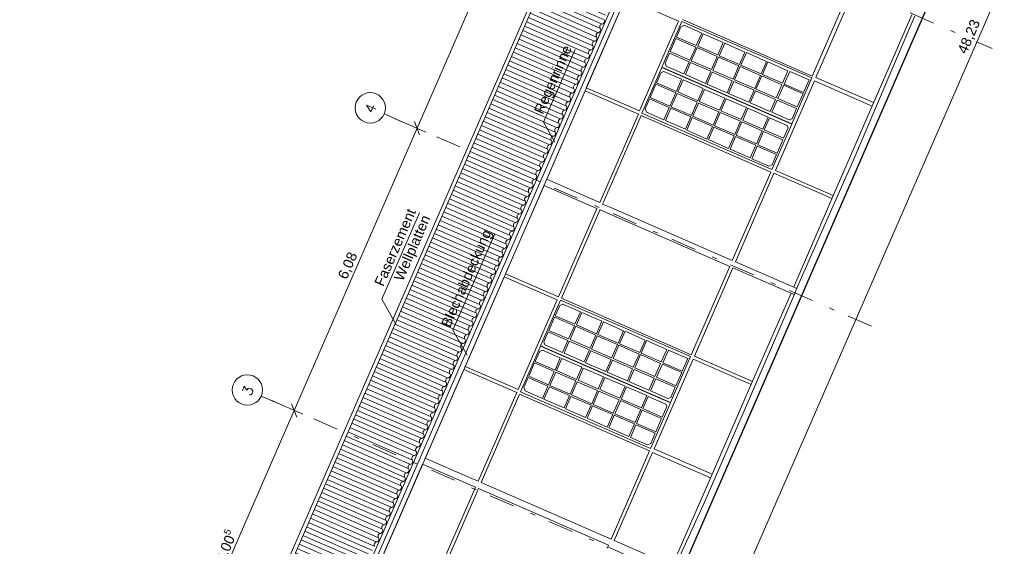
# Model space of a CAD drawing. Header units: metres. Extents: x -43 to 549, y 12 to 64.
# Tile 8 of 13: x 150 to 169, y 26 to 36. Entities that reach past the tile are written whole.
import ezdxf

# ---------------------------------------------------------------- set-up
doc = ezdxf.new("R2010")
doc.units = ezdxf.units.M
doc.header["$MEASUREMENT"] = 0
for name, pattern in [('Achslinie 01', [1.166667, 0.5, -0.3, 0, -0.366667]), ('DGN Style 2', [1.233271, 0.739963, -0.493308]), ('Wipeout_Contour', [1, 0, -1])]:
    doc.linetypes.add(name, pattern=pattern)
for name, color, linetype in [('00_Achsraster', 7, 'Continuous'), ('GBE_Beschriftung', 7, 'Continuous'), ('GBE_Dach', 7, 'Continuous'), ('GBE_Fen_Tuer', 7, 'Continuous'), ('GBE_Wand_Decke_tragend_Ansicht', 7, 'Continuous'), ('GBE_Wand_Decke_tragend_Schnitt', 7, 'Continuous'), ('NEU_GBE_Bemassung_fsa', 7, 'Continuous'), ('NEU_GBE_Holzbalken', 7, 'Continuous'), ('NEU_GBE_Regenrinne', 7, 'Continuous')]:
    doc.layers.add(name, color=color, linetype=linetype)
doc.styles.add('ERSTELLTER_STIL_1', font='txt')
doc.dimstyles.new('ERSTELLTER_STIL__1', dxfattribs={"dimtxt": 0.2, "dimasz": 0.190285, "dimexe": 0.18, "dimexo": 0.5, "dimgap": 0.09, "dimtad": 1, "dimzin": 0, "dimdsep": 46, "dimtxsty": 'ERSTELLTER_STIL_1', "dimblk": 'ARROWHEAD_6', "dimblk1": 'ARROWHEAD_6', "dimblk2": 'ARROWHEAD_6', "dimcen": 0.09, "dimclrd": 7, "dimclre": 7, "dimclrt": 7, "dimazin": 0, "dimtfac": 1, "dimtdec": 4, "dimtmove": 2, "dimatfit": 3, "dimfxl": 1, "dimtolj": 1, "dimtzin": 0, "dimarcsym": 0})
doc.dimstyles.new('ERSTELLTER_STIL__2', dxfattribs={"dimtxt": 0.2, "dimasz": 0.190285, "dimexe": 0.18, "dimexo": 0.5, "dimgap": 0.09, "dimtad": 1, "dimzin": 0, "dimdsep": 46, "dimtxsty": 'ERSTELLTER_STIL_1', "dimblk": 'ARROWHEAD_6', "dimblk1": 'ARROWHEAD_6', "dimblk2": 'ARROWHEAD_6', "dimcen": 0.09, "dimclrd": 8, "dimclre": 8, "dimclrt": 8, "dimazin": 0, "dimtfac": 1, "dimtdec": 4, "dimtmove": 0, "dimatfit": 3, "dimfxl": 1, "dimtolj": 1, "dimtzin": 0, "dimarcsym": 0})

# ---------------------------------------------------------------- blocks, each defined once
blk = doc.blocks.new('*D11', base_point=(191.698, 0))
at = {"layer": 'NEU_GBE_Bemassung_fsa', "color": 7, "linetype": 'Continuous', "lineweight": 13}
for p, q in [((178.266, 57.658), (177.635, 57.933)), ((178.145, 57.601), (178.042, 57.865)), ((178.094, 57.733), (178.154, 57.871)), ((158.835, 13.515), (178.094, 57.733)), ((159.007, 13.44), (158.377, 13.715)), ((158.783, 13.647), (158.887, 13.383)), ((158.775, 13.377), (158.835, 13.515))]:
    blk.add_line(p, q, dxfattribs=at)
at = {"color": 254, "linetype": 'Wipeout_Contour', "lineweight": 0, "ltscale": 688.273553}
blk.add_wipeout([(168.304, 35.273), (168.612, 35.981), (168.35, 36.095), (168.042, 35.387)], dxfattribs=at).dxf.layer = 'NEU_GBE_Bemassung_fsa'
at = {"layer": 'NEU_GBE_Bemassung_fsa', "color": 7, "lineweight": 13, "insert": (168.281, 35.329), "char_height": 0.2, "attachment_point": 7, "rotation": 66.4651, "style": 'ERSTELLTER_STIL_1'}
blk.add_mtext('\\A1;{\\pql;\\fArial|b0|i0|c0|p34;48,23}', dxfattribs=at)
blk = doc.blocks.new('ARROWHEAD_6')
at = {"color": 0, "linetype": 'Continuous', "lineweight": 0}
for p, q in [((0, 0), (-1, 0)), ((-0.5, -0.5), (0.5, 0.5))]:
    blk.add_line(p, q, dxfattribs=at)
blk = doc.blocks.new('*D12', base_point=(191.698, 0))
at = {"layer": '00_Achsraster', "color": 8, "linetype": 'Continuous', "lineweight": 18}
for p, q in [((152.569, 22.813), (154.967, 28.319)), ((152.741, 22.738), (152.111, 23.012)), ((150.193, 17.356), (152.569, 22.813)), ((152.517, 22.944), (152.621, 22.681)), ((150.365, 17.281), (149.734, 17.556)), ((150.133, 17.218), (150.193, 17.356)), ((150.141, 17.488), (150.244, 17.224))]:
    blk.add_line(p, q, dxfattribs=at)
at = {"color": 254, "linetype": 'Wipeout_Contour', "lineweight": 0, "ltscale": 610.352899}
blk.add_wipeout([(151.254, 19.815), (151.492, 20.361), (151.251, 20.466), (151.013, 19.919)], dxfattribs=at).dxf.layer = '00_Achsraster'
at = {"layer": '00_Achsraster', "color": 8, "lineweight": 18, "insert": (151.238, 19.856), "char_height": 0.2, "attachment_point": 7, "rotation": 66.4651, "style": 'ERSTELLTER_STIL_1'}
blk.add_mtext('\\A1;{\\pql;\\fArial|b0|i0|c0|p34;5,95}', dxfattribs=at)
blk = doc.blocks.new('*D13', base_point=(191.698, 0))
at = {"layer": '00_Achsraster', "color": 8, "linetype": 'Continuous', "lineweight": 18}
for p, q in [((154.967, 28.319), (157.395, 33.892)), ((155.139, 28.244), (154.509, 28.519)), ((154.915, 28.451), (155.019, 28.187)), ((152.569, 22.813), (154.967, 28.319)), ((152.517, 22.944), (152.621, 22.681))]:
    blk.add_line(p, q, dxfattribs=at)
at = {"color": 254, "linetype": 'Wipeout_Contour', "lineweight": 0, "ltscale": 623.04966}
blk.add_wipeout([(153.621, 25.25), (153.899, 25.889), (153.659, 25.993), (153.381, 25.355)], dxfattribs=at).dxf.layer = '00_Achsraster'
at = {"layer": '00_Achsraster', "color": 8, "lineweight": 18, "insert": (153.64, 25.275), "char_height": 0.2, "attachment_point": 7, "rotation": 66.4651, "style": 'ERSTELLTER_STIL_1'}
blk.add_mtext('\\A1;{\\pql;\\fArial|b0|i0|c0|p34;6,00\\fArial|b0|i0|c0|p34;\\A1{\\H.66x;\\S5^  ;}}', dxfattribs=at)
blk = doc.blocks.new('*D14', base_point=(191.698, 0))
at = {"layer": '00_Achsraster', "color": 8, "linetype": 'Continuous', "lineweight": 18}
for p, q in [((157.395, 33.892), (159.782, 39.373)), ((157.567, 33.817), (156.936, 34.092)), ((154.967, 28.319), (157.395, 33.892)), ((157.343, 34.024), (157.446, 33.76)), ((154.915, 28.451), (155.019, 28.187))]:
    blk.add_line(p, q, dxfattribs=at)
at = {"color": 254, "linetype": 'Wipeout_Contour', "lineweight": 0, "ltscale": 636.536488}
blk.add_wipeout([(156.054, 30.836), (156.292, 31.382), (156.051, 31.487), (155.814, 30.941)], dxfattribs=at).dxf.layer = '00_Achsraster'
at = {"layer": '00_Achsraster', "color": 8, "lineweight": 18, "insert": (156.038, 30.877), "char_height": 0.2, "attachment_point": 7, "rotation": 66.4651, "style": 'ERSTELLTER_STIL_1'}
blk.add_mtext('\\A1;{\\pql;\\fArial|b0|i0|c0|p34;6,08}', dxfattribs=at)
blk = doc.blocks.new('*D15', base_point=(191.698, 0))
at = {"layer": '00_Achsraster', "color": 8, "linetype": 'Continuous', "lineweight": 18}
for p, q in [((159.782, 39.373), (162.178, 44.874)), ((159.954, 39.298), (159.324, 39.573)), ((159.73, 39.505), (159.834, 39.242)), ((157.395, 33.892), (159.782, 39.373)), ((157.567, 33.817), (156.936, 34.092)), ((157.343, 34.024), (157.446, 33.76))]:
    blk.add_line(p, q, dxfattribs=at)
at = {"color": 254, "linetype": 'Wipeout_Contour', "lineweight": 0, "ltscale": 650.609734}
blk.add_wipeout([(158.461, 36.363), (158.699, 36.909), (158.459, 37.014), (158.221, 36.468)], dxfattribs=at).dxf.layer = '00_Achsraster'
at = {"layer": '00_Achsraster', "color": 8, "lineweight": 18, "insert": (158.445, 36.404), "char_height": 0.2, "attachment_point": 7, "rotation": 66.4651, "style": 'ERSTELLTER_STIL_1'}
blk.add_mtext('\\A1;{\\pql;\\fArial|b0|i0|c0|p34;5,98}', dxfattribs=at)

msp = doc.modelspace()

# ---------------------------------------------------------------- hatches: boundary and pattern name
at = {"layer": 'GBE_Dach', "linetype": 'Continuous', "lineweight": 18, "true_color": 0xdfdfdf}
h = msp.add_hatch(dxfattribs=at)
h.set_pattern_fill('Dachschraffur_1_0003', color=254, style=0, pattern_type=2)
h.set_pattern_definition([(156.4651, (151.61792, 16.62765), (0.03713562, 0.08526398), [])])
h.paths.add_polyline_path([(152.421, 16.163), (171.777, 60.603), (170.516, 61.152), (151.16, 16.712)])

# ---------------------------------------------------------------- linework, layer by layer
at = {"layer": '00_Achsraster', "color": 253, "linetype": 'Achslinie 01', "lineweight": 18, "true_color": 0x9f9f9f}
for p, q in [((168.759, 35.464), (159.132, 39.656)), ((166.372, 29.982), (156.745, 34.175)), ((163.944, 24.409), (154.317, 28.602))]:
    msp.add_line(p, q, dxfattribs=at)
at = {"layer": '00_Achsraster', "color": 253, "linetype": 'Continuous', "lineweight": 18, "true_color": 0x9f9f9f}
for centre in [(156.47, 34.295), (154.042, 28.722)]:
    msp.add_circle(centre, 0.3, dxfattribs=at)
at = {"layer": 'GBE_Beschriftung', "color": 7, "linetype": 'Continuous', "lineweight": 13}
for points in [[(160.12, 33.617), (159.895, 34.014), (160.52, 35.45)], [(156.977, 30.019), (156.697, 30.513), (157.44, 32.219)], [(158.383, 29.407), (158.103, 29.901), (158.934, 31.808)]]:
    msp.add_lwpolyline(points, dxfattribs=at)
at = {"layer": 'GBE_Dach', "color": 9, "linetype": 'Continuous', "lineweight": 18}
for p, q in [((151.097, 16.753), (170.452, 61.193)), ((151.165, 16.723), (170.521, 61.163))]:
    msp.add_line(p, q, dxfattribs=at)
for points in [[(161.015, 35.866, -0.568675), (161.052, 35.951, 0.534698), (161.089, 36.036)], [(160.941, 35.695, -0.568675), (160.978, 35.78, 0.534698), (161.015, 35.866)], [(160.866, 35.525, -0.568675), (160.903, 35.61, 0.534698), (160.941, 35.695)], [(160.792, 35.354, -0.568675), (160.829, 35.439, 0.534698), (160.866, 35.525)], [(160.718, 35.184, -0.568675), (160.755, 35.269, 0.534698), (160.792, 35.354)], [(160.644, 35.013, -0.568675), (160.681, 35.098, 0.534698), (160.718, 35.184)], [(160.495, 34.672, -0.568675), (160.532, 34.757, 0.534698), (160.569, 34.842)], [(160.569, 34.842, -0.568675), (160.606, 34.928, 0.534698), (160.644, 35.013)], [(160.421, 34.501, -0.568675), (160.458, 34.587, 0.534698), (160.495, 34.672)], [(160.346, 34.331, -0.568675), (160.384, 34.416, 0.534698), (160.421, 34.501)], [(160.272, 34.16, -0.568675), (160.309, 34.246, 0.534698), (160.346, 34.331)], [(160.198, 33.99, -0.568675), (160.235, 34.075, 0.534698), (160.272, 34.16)], [(160.124, 33.819, -0.568675), (160.161, 33.905, 0.534698), (160.198, 33.99)], [(160.049, 33.649, -0.568675), (160.086, 33.734, 0.534698), (160.124, 33.819)], [(159.901, 33.308, -0.568675), (159.938, 33.393, 0.534698), (159.975, 33.478)], [(159.975, 33.478, -0.568675), (160.012, 33.564, 0.534698), (160.049, 33.649)], [(159.827, 33.137, -0.568675), (159.864, 33.222, 0.534698), (159.901, 33.308)], [(159.752, 32.967, -0.568675), (159.789, 33.052, 0.534698), (159.827, 33.137)], [(159.678, 32.796, -0.568675), (159.715, 32.881, 0.534698), (159.752, 32.967)], [(159.604, 32.626, -0.568675), (159.641, 32.711, 0.534698), (159.678, 32.796)], [(159.529, 32.455, -0.568675), (159.567, 32.54, 0.534698), (159.604, 32.626)], [(159.455, 32.285, -0.568675), (159.492, 32.37, 0.534698), (159.529, 32.455)], [(159.307, 31.944, -0.568675), (159.344, 32.029, 0.534698), (159.381, 32.114)], [(159.381, 32.114, -0.568675), (159.418, 32.199, 0.534698), (159.455, 32.285)], [(159.232, 31.773, -0.568675), (159.27, 31.858, 0.534698), (159.307, 31.944)], [(159.158, 31.602, -0.568675), (159.195, 31.688, 0.534698), (159.232, 31.773)], [(159.084, 31.432, -0.568675), (159.121, 31.517, 0.534698), (159.158, 31.602)], [(159.01, 31.261, -0.568675), (159.047, 31.347, 0.534698), (159.084, 31.432)], [(158.935, 31.091, -0.568675), (158.972, 31.176, 0.534698), (159.01, 31.261)], [(158.861, 30.92, -0.568675), (158.898, 31.006, 0.534698), (158.935, 31.091)], [(158.712, 30.579, -0.568675), (158.75, 30.665, 0.534698), (158.787, 30.75)], [(158.787, 30.75, -0.568675), (158.824, 30.835, 0.534698), (158.861, 30.92)], [(158.638, 30.409, -0.568675), (158.675, 30.494, 0.534698), (158.712, 30.579)], [(158.564, 30.238, -0.568675), (158.601, 30.323, 0.534698), (158.638, 30.409)], [(158.49, 30.068, -0.568675), (158.527, 30.153, 0.534698), (158.564, 30.238)], [(158.415, 29.897, -0.568675), (158.453, 29.982, 0.534698), (158.49, 30.068)], [(158.341, 29.727, -0.568675), (158.378, 29.812, 0.534698), (158.415, 29.897)], [(158.267, 29.556, -0.568675), (158.304, 29.641, 0.534698), (158.341, 29.727)], [(158.118, 29.215, -0.568675), (158.155, 29.3, 0.534698), (158.193, 29.386)], [(158.193, 29.386, -0.568675), (158.23, 29.471, 0.534698), (158.267, 29.556)], [(158.044, 29.045, -0.568675), (158.081, 29.13, 0.534698), (158.118, 29.215)], [(157.97, 28.874, -0.568675), (158.007, 28.959, 0.534698), (158.044, 29.045)], [(157.895, 28.703, -0.568675), (157.933, 28.789, 0.534698), (157.97, 28.874)], [(157.821, 28.533, -0.568675), (157.858, 28.618, 0.534698), (157.895, 28.703)], [(157.747, 28.362, -0.568675), (157.784, 28.448, 0.534698), (157.821, 28.533)], [(157.673, 28.192, -0.568675), (157.71, 28.277, 0.534698), (157.747, 28.362)], [(157.524, 27.851, -0.568675), (157.561, 27.936, 0.534698), (157.598, 28.021)], [(157.598, 28.021, -0.568675), (157.636, 28.107, 0.534698), (157.673, 28.192)], [(157.45, 27.68, -0.568675), (157.487, 27.766, 0.534698), (157.524, 27.851)], [(157.376, 27.51, -0.568675), (157.413, 27.595, 0.534698), (157.45, 27.68)], [(157.301, 27.339, -0.568675), (157.338, 27.425, 0.534698), (157.376, 27.51)], [(157.227, 27.169, -0.568675), (157.264, 27.254, 0.534698), (157.301, 27.339)], [(157.153, 26.998, -0.568675), (157.19, 27.083, 0.534698), (157.227, 27.169)], [(157.079, 26.828, -0.568675), (157.116, 26.913, 0.534698), (157.153, 26.998)], [(156.93, 26.487, -0.568675), (156.967, 26.572, 0.534698), (157.004, 26.657)], [(157.004, 26.657, -0.568675), (157.041, 26.742, 0.534698), (157.079, 26.828)], [(156.856, 26.316, -0.568675), (156.893, 26.401, 0.534698), (156.93, 26.487)], [(156.781, 26.146, -0.568675), (156.819, 26.231, 0.534698), (156.856, 26.316)], [(156.707, 25.975, -0.568675), (156.744, 26.06, 0.534698), (156.781, 26.146)], [(156.633, 25.804, -0.568675), (156.67, 25.89, 0.534698), (156.707, 25.975)], [(156.559, 25.634, -0.568675), (156.596, 25.719, 0.534698), (156.633, 25.804)]]:
    msp.add_lwpolyline(points, format="xyb", dxfattribs=at)
at = {"layer": 'GBE_Fen_Tuer', "color": 7, "linetype": 'Continuous', "lineweight": 13}
for p, q in [((162.67, 35.925), (162.61, 35.896)), ((162.297, 35.177), (162.316, 35.118)), ((162.216, 34.992), (162.269, 35.014)), ((161.928, 34.209), (161.904, 34.276)), ((164.749, 34.06), (164.806, 34.079)), ((164.709, 33.947), (164.727, 33.9)), ((164.409, 33.168), (164.348, 33.143)), ((160.272, 30.42), (160.213, 30.391)), ((159.9, 29.672), (159.918, 29.614)), ((159.819, 29.488), (159.872, 29.509)), ((159.531, 28.704), (159.506, 28.771)), ((162.311, 28.442), (162.33, 28.395)), ((162.351, 28.555), (162.408, 28.574)), ((162.011, 27.664), (161.95, 27.638))]:
    msp.add_line(p, q, dxfattribs=at)
at = {"layer": 'GBE_Fen_Tuer', "color": 7, "linetype": 'Continuous', "lineweight": 13, "flags": 128}
for points in [[(162.628, 36.003), (162.233, 35.098), (164.801, 33.98), (165.195, 34.885)], [(162.786, 35.235), (162.9, 35.496), (162.51, 35.666), (162.396, 35.405)], [(163.338, 35.339), (163.446, 35.587), (163.048, 35.76), (162.94, 35.512)], [(163.212, 35.05), (163.326, 35.311), (162.928, 35.484), (162.814, 35.223)], [(163.764, 35.149), (163.872, 35.398), (163.474, 35.571), (163.366, 35.322)], [(163.638, 34.86), (163.752, 35.122), (163.354, 35.295), (163.24, 35.033)], [(164.192, 34.964), (164.3, 35.212), (163.902, 35.385), (163.794, 35.137)], [(161.839, 34.192), (162.231, 35.093), (164.798, 33.975), (164.406, 33.074)], [(163.094, 34.779), (163.198, 35.019), (162.801, 35.192), (162.696, 34.953)], [(164.066, 34.675), (164.18, 34.936), (163.782, 35.11), (163.668, 34.848)], [(164.616, 34.78), (164.724, 35.028), (164.326, 35.201), (164.218, 34.953)], [(163.048, 34.675), (162.944, 34.436), (162.546, 34.609), (162.651, 34.849)], [(163.52, 34.59), (163.624, 34.829), (163.226, 35.003), (163.122, 34.763)], [(164.49, 34.491), (164.604, 34.752), (164.206, 34.926), (164.092, 34.664)], [(165.14, 34.846), (164.758, 35.012), (164.649, 34.764), (165.032, 34.597)], [(162.505, 34.59), (162.391, 34.328), (162.001, 34.498), (162.115, 34.76)], [(163.474, 34.487), (163.37, 34.247), (162.972, 34.421), (163.077, 34.66)], [(163.948, 34.405), (164.053, 34.644), (163.655, 34.817), (163.551, 34.578)], [(164.373, 34.221), (164.477, 34.46), (164.079, 34.633), (163.975, 34.394)], [(164.907, 34.312), (165.021, 34.573), (164.639, 34.74), (164.525, 34.478)], [(162.931, 34.405), (162.817, 34.144), (162.419, 34.317), (162.533, 34.578)], [(163.902, 34.301), (163.798, 34.062), (163.4, 34.235), (163.505, 34.474)], [(162.805, 34.116), (162.698, 33.872), (162.301, 34.045), (162.407, 34.29)], [(163.357, 34.217), (163.243, 33.955), (162.845, 34.128), (162.959, 34.39)], [(164.331, 34.114), (164.227, 33.875), (163.829, 34.048), (163.933, 34.288)], [(163.231, 33.928), (163.123, 33.679), (162.725, 33.853), (162.833, 34.101)], [(163.785, 34.031), (163.671, 33.769), (163.273, 33.942), (163.387, 34.204)], [(163.659, 33.742), (163.551, 33.493), (163.153, 33.667), (163.261, 33.915)], [(164.213, 33.844), (164.099, 33.583), (163.702, 33.756), (163.815, 34.017)], [(164.087, 33.555), (163.979, 33.307), (163.581, 33.48), (163.69, 33.728)], [(164.624, 33.662), (164.51, 33.401), (164.128, 33.567), (164.242, 33.828)], [(160.23, 30.499), (159.836, 29.593), (162.403, 28.475), (162.797, 29.38)], [(160.389, 29.73), (160.503, 29.992), (160.113, 30.161), (159.999, 29.9)], [(160.94, 29.834), (161.048, 30.082), (160.651, 30.255), (160.542, 30.007)], [(160.814, 29.545), (160.928, 29.806), (160.53, 29.98), (160.417, 29.718)], [(161.366, 29.644), (161.474, 29.893), (161.076, 30.066), (160.968, 29.818)], [(161.24, 29.355), (161.354, 29.617), (160.956, 29.79), (160.842, 29.529)], [(161.794, 29.459), (161.902, 29.707), (161.505, 29.881), (161.397, 29.632)], [(159.441, 28.687), (159.834, 29.588), (162.401, 28.47), (162.009, 27.569)], [(160.697, 29.275), (160.801, 29.514), (160.403, 29.687), (160.299, 29.448)], [(161.668, 29.17), (161.782, 29.432), (161.385, 29.605), (161.271, 29.343)], [(162.219, 29.275), (162.327, 29.523), (161.929, 29.697), (161.821, 29.448)], [(161.122, 29.085), (161.227, 29.325), (160.829, 29.498), (160.725, 29.258)], [(162.093, 28.986), (162.207, 29.248), (161.809, 29.421), (161.695, 29.159)], [(162.742, 29.341), (162.36, 29.507), (162.252, 29.259), (162.634, 29.092)], [(160.107, 29.085), (159.993, 28.824), (159.603, 28.993), (159.717, 29.255)], [(160.651, 29.171), (160.547, 28.931), (160.149, 29.105), (160.253, 29.344)], [(161.551, 28.9), (161.655, 29.139), (161.257, 29.313), (161.153, 29.073)], [(162.51, 28.807), (162.624, 29.069), (162.242, 29.235), (162.128, 28.974)], [(160.533, 28.9), (160.419, 28.639), (160.021, 28.812), (160.135, 29.074)], [(161.077, 28.982), (160.973, 28.743), (160.575, 28.916), (160.679, 29.155)], [(161.975, 28.716), (162.079, 28.955), (161.682, 29.129), (161.577, 28.889)], [(160.959, 28.712), (160.845, 28.45), (160.448, 28.624), (160.561, 28.885)], [(161.505, 28.796), (161.401, 28.557), (161.003, 28.73), (161.107, 28.969)], [(160.407, 28.612), (160.301, 28.367), (159.903, 28.541), (160.009, 28.785)], [(161.387, 28.526), (161.273, 28.264), (160.876, 28.438), (160.989, 28.699)], [(161.933, 28.61), (161.829, 28.37), (161.431, 28.543), (161.536, 28.783)], [(160.833, 28.423), (160.725, 28.175), (160.327, 28.348), (160.436, 28.596)], [(161.261, 28.237), (161.153, 27.989), (160.755, 28.162), (160.864, 28.41)], [(161.816, 28.339), (161.702, 28.078), (161.304, 28.251), (161.418, 28.512)], [(161.69, 28.05), (161.582, 27.802), (161.184, 27.975), (161.292, 28.224)], [(162.226, 28.157), (162.112, 27.896), (161.73, 28.062), (161.844, 28.324)]]:
    msp.add_lwpolyline(points, close=True, dxfattribs=at)
for points in [[(162.61, 35.896), (162.522, 35.694), (162.912, 35.524), (163.02, 35.772), (162.67, 35.925)], [(162.316, 35.118), (162.669, 34.965), (162.773, 35.204), (162.383, 35.374), (162.297, 35.177)], [(162.269, 35.014), (162.622, 34.86), (162.518, 34.621), (162.128, 34.791), (162.216, 34.992)], [(161.904, 34.276), (161.989, 34.471), (162.379, 34.301), (162.273, 34.058), (161.928, 34.208)], [(164.806, 34.079), (164.894, 34.281), (164.512, 34.447), (164.408, 34.208), (164.749, 34.06)], [(164.727, 33.9), (164.637, 33.693), (164.255, 33.859), (164.359, 34.099), (164.709, 33.947)], [(164.348, 33.143), (164.008, 33.291), (164.116, 33.54), (164.498, 33.373), (164.409, 33.168)], [(160.213, 30.391), (160.125, 30.189), (160.514, 30.019), (160.623, 30.267), (160.272, 30.42)], [(159.918, 29.614), (160.271, 29.46), (160.375, 29.699), (159.985, 29.869), (159.9, 29.672)], [(159.872, 29.509), (160.225, 29.355), (160.121, 29.116), (159.731, 29.286), (159.819, 29.488)], [(159.506, 28.771), (159.591, 28.966), (159.981, 28.796), (159.875, 28.553), (159.531, 28.703)], [(162.408, 28.574), (162.496, 28.776), (162.114, 28.943), (162.01, 28.703), (162.351, 28.555)], [(162.33, 28.395), (162.24, 28.188), (161.857, 28.355), (161.962, 28.594), (162.311, 28.442)], [(161.95, 27.638), (161.61, 27.786), (161.718, 28.035), (162.1, 27.868), (162.011, 27.664)]]:
    msp.add_lwpolyline(points, dxfattribs=at)
at = {"layer": 'GBE_Wand_Decke_tragend_Ansicht', "color": 8, "linetype": 'Continuous', "lineweight": 18}
for p, q in [((165.962, 36.671), (165.201, 34.924)), ((166.032, 36.634), (165.275, 34.896)), ((161.512, 36.465), (162.56, 36.009)), ((162.56, 36.009), (161.787, 34.235)), ((165.201, 34.924), (162.642, 36.038)), ((167.174, 36.129), (166.401, 34.362)), ((165.275, 34.896), (166.417, 34.399)), ((160.739, 34.692), (161.105, 34.532)), ((165.246, 34.826), (164.477, 33.06)), ((165.246, 34.826), (166.387, 34.329)), ((160.717, 34.631), (160.119, 33.257)), ((160.717, 34.631), (161.769, 34.173)), ((161.227, 34.479), (161.787, 34.235)), ((166.401, 34.362), (165.633, 32.592)), ((161.769, 34.173), (161.029, 32.473)), ((161.823, 34.142), (161.079, 32.435)), ((161.823, 34.142), (164.386, 33.026)), ((160.099, 33.212), (159.956, 32.883)), ((159.956, 32.883), (160.854, 32.492)), ((164.386, 33.026), (163.624, 31.278)), ((164.445, 33.003), (163.684, 31.255)), ((164.445, 33.003), (165.595, 32.502)), ((164.477, 33.06), (165.62, 32.562)), ((159.904, 32.76), (159.76, 32.43)), ((159.904, 32.76), (160.806, 32.367)), ((160.854, 32.492), (161.008, 32.425)), ((165.633, 32.592), (164.839, 30.758)), ((159.739, 32.383), (159.144, 31.016)), ((161.222, 32.324), (163.624, 31.278)), ((160.934, 32.274), (160.188, 30.561)), ((161.002, 32.262), (160.25, 30.535)), ((161.143, 32.222), (163.574, 31.163)), ((163.574, 31.163), (162.814, 29.418)), ((163.635, 31.132), (162.876, 29.389)), ((163.635, 31.132), (164.845, 30.605)), ((163.684, 31.255), (164.897, 30.727)), ((159.117, 30.956), (158.346, 29.184)), ((159.117, 30.956), (160.162, 30.501)), ((159.144, 31.016), (160.188, 30.561)), ((164.784, 30.632), (164.024, 28.898)), ((160.162, 30.501), (159.391, 28.729)), ((160.25, 30.535), (162.814, 29.418)), ((162.876, 29.389), (164.021, 28.891)), ((158.346, 29.184), (159.391, 28.729)), ((162.85, 29.328), (162.078, 27.557)), ((162.85, 29.328), (163.994, 28.829)), ((158.319, 29.125), (157.706, 27.719)), ((158.319, 29.125), (159.364, 28.67)), ((164.024, 28.898), (163.207, 27.011)), ((159.364, 28.67), (158.603, 26.922)), ((159.422, 28.641), (158.66, 26.892)), ((159.422, 28.641), (161.99, 27.523)), ((157.687, 27.673), (157.558, 27.377)), ((161.99, 27.523), (161.228, 25.774)), ((162.045, 27.487), (161.287, 25.746)), ((162.045, 27.487), (163.196, 26.986)), ((162.078, 27.557), (163.227, 27.057)), ((157.502, 27.255), (157.346, 26.895)), ((158.549, 26.799), (157.502, 27.255)), ((158.433, 26.996), (157.558, 27.377)), ((157.326, 26.85), (156.743, 25.511)), ((161.228, 25.774), (158.66, 26.892)), ((163.207, 27.011), (162.435, 25.246)), ((158.511, 26.711), (157.789, 25.056)), ((158.574, 26.698), (157.846, 25.027)), ((161.178, 25.655), (158.608, 26.775)), ((161.287, 25.746), (162.495, 25.22))]:
    msp.add_line(p, q, dxfattribs=at)
at = {"layer": 'GBE_Wand_Decke_tragend_Ansicht', "color": 253, "linetype": 'Continuous', "lineweight": 18, "true_color": 0x9f9f9f}
msp.add_line((161.512, 36.465), (160.739, 34.692), dxfattribs=at)
at = {"layer": 'GBE_Wand_Decke_tragend_Ansicht', "color": 8, "linetype": 'DGN Style 2', "lineweight": 18}
for p, q in [((161.227, 34.479), (161.105, 34.532)), ((160.099, 33.212), (160.119, 33.257)), ((159.739, 32.383), (159.76, 32.43)), ((160.806, 32.367), (160.947, 32.306)), ((160.934, 32.274), (160.947, 32.306)), ((161.029, 32.473), (161.008, 32.425)), ((161.079, 32.435), (161.061, 32.394)), ((161.222, 32.324), (161.061, 32.394)), ((161.002, 32.262), (161.01, 32.28)), ((161.143, 32.222), (161.01, 32.28)), ((164.85, 30.617), (164.899, 30.732)), ((157.687, 27.673), (157.706, 27.719)), ((157.326, 26.85), (157.346, 26.895)), ((158.433, 26.996), (158.603, 26.922)), ((158.511, 26.711), (158.549, 26.799)), ((158.574, 26.698), (158.608, 26.775)), ((161.153, 25.597), (161.178, 25.655))]:
    msp.add_line(p, q, dxfattribs=at)
at = {"layer": 'GBE_Wand_Decke_tragend_Ansicht', "color": 8, "linetype": 'Continuous', "lineweight": 18, "flags": 128}
for points in [[(167.232, 36.104), (167.111, 35.838), (166.045, 33.328), (164.94, 30.828), (164.899, 30.732)], [(164.85, 30.617), (163.822, 28.22), (163.083, 26.521), (162.55, 25.353), (162.469, 25.159)]]:
    msp.add_lwpolyline(points, dxfattribs=at)
at = {"layer": 'NEU_GBE_Holzbalken', "color": 7, "linetype": 'Continuous', "lineweight": 13}
msp.add_line((155.216, 21.997), (162.462, 38.636), dxfattribs=at)
at = {"layer": 'NEU_GBE_Regenrinne', "color": 7, "linetype": 'Continuous', "lineweight": 13}
for p, q in [((152.467, 16.147), (171.83, 60.603)), ((152.545, 16.113), (171.907, 60.569))]:
    msp.add_line(p, q, dxfattribs=at)

# ---------------------------------------------------------------- next in the draw order: dimensions: what is measured, and where the dimension line sits
at = {"layer": '00_Achsraster', "color": 8, "linetype": 'Continuous', "lineweight": 18}
dim = msp.add_linear_dim(base=(152.569, 22.813), p1=(149.543, 17.639), p2=(151.919, 23.096), angle=66.4651, dimstyle='ERSTELLTER_STIL__2', dxfattribs=at)
dim.commit()
dim.dimension.update_dxf_attribs({"geometry": '*D12', "text_midpoint": (151.256, 20.147), "dimtype": 160, "text_rotation": 66.4651})
at = {"layer": 'NEU_GBE_Bemassung_fsa', "color": 7, "linetype": 'Continuous', "lineweight": 13}
dim = msp.add_linear_dim(base=(178.094, 57.733), p1=(157.765, 13.981), p2=(177.023, 58.199), angle=66.4651, dimstyle='ERSTELLTER_STIL__1', dxfattribs=at)
dim.commit()
dim.dimension.update_dxf_attribs({"geometry": '*D11', "text_midpoint": (168.331, 35.693), "dimtype": 160, "text_rotation": 66.4651})

# ---------------------------------------------------------------- next in the draw order: dimensions: what is measured, and where the dimension line sits
at = {"layer": '00_Achsraster', "color": 8, "linetype": 'Continuous', "lineweight": 18}
dim = msp.add_linear_dim(base=(154.967, 28.319), p1=(151.919, 23.096), p2=(154.317, 28.602), angle=66.4651, dimstyle='ERSTELLTER_STIL__2', dxfattribs=at)
dim.commit()
dim.dimension.update_dxf_attribs({"geometry": '*D13', "text_midpoint": (153.722, 25.81), "dimtype": 160, "text_rotation": 66.4651})

# ---------------------------------------------------------------- next in the draw order: texts
at = {"layer": '00_Achsraster', "color": 253, "linetype": 'Continuous', "lineweight": 18, "true_color": 0x9f9f9f, "insert": (154.11, 28.589), "char_height": 0.2, "attachment_point": 7, "rotation": 66.4651}
msp.add_mtext('\\A1;{\\pql;\\Ftxt.shx;3}', dxfattribs=at)

# ---------------------------------------------------------------- next in the draw order: dimensions: what is measured, and where the dimension line sits
at = {"layer": '00_Achsraster', "color": 8, "linetype": 'Continuous', "lineweight": 18}
dim = msp.add_linear_dim(base=(157.395, 33.892), p1=(154.317, 28.602), p2=(156.745, 34.175), angle=66.4651, dimstyle='ERSTELLTER_STIL__2', dxfattribs=at)
dim.commit()
dim.dimension.update_dxf_attribs({"geometry": '*D14', "text_midpoint": (156.056, 31.169), "dimtype": 160, "text_rotation": 66.4651})

# ---------------------------------------------------------------- next in the draw order: texts
at = {"layer": '00_Achsraster', "color": 253, "linetype": 'Continuous', "lineweight": 18, "true_color": 0x9f9f9f, "insert": (156.535, 34.164), "char_height": 0.2, "attachment_point": 7, "rotation": 66.4651}
msp.add_mtext('\\A1;{\\pql;\\Ftxt.shx;4}', dxfattribs=at)
at = {"layer": 'GBE_Beschriftung', "color": 7, "linetype": 'Continuous', "lineweight": 13, "insert": (157.194, 32.327), "char_height": 0.2, "width": 1.86305, "attachment_point": 3, "rotation": 66.4651, "line_spacing_factor": 0.939991, "style": 'ERSTELLTER_STIL_1'}
msp.add_mtext('\\A1;{\\pqr;\\fArial|b0|i0|c0|p34;Faserzement Wellplatten}', dxfattribs=at)
at = {"layer": 'GBE_Beschriftung', "color": 7, "linetype": 'Continuous', "lineweight": 13, "insert": (158.688, 31.915), "char_height": 0.2, "attachment_point": 3, "rotation": 66.4651, "style": 'ERSTELLTER_STIL_1'}
msp.add_mtext('\\A1;{\\pqr;\\fArial|b0|i0|c0|p34;Blechabdeckung}', dxfattribs=at)

# ---------------------------------------------------------------- next in the draw order: dimensions: what is measured, and where the dimension line sits
at = {"layer": '00_Achsraster', "color": 8, "linetype": 'Continuous', "lineweight": 18}
dim = msp.add_linear_dim(base=(159.782, 39.373), p1=(156.745, 34.175), p2=(159.132, 39.656), angle=66.4651, dimstyle='ERSTELLTER_STIL__2', dxfattribs=at)
dim.commit()
dim.dimension.update_dxf_attribs({"geometry": '*D15', "text_midpoint": (158.463, 36.696), "dimtype": 160, "text_rotation": 66.4651})

# ---------------------------------------------------------------- next in the draw order: linework, layer by layer
at = {"layer": 'GBE_Wand_Decke_tragend_Schnitt', "color": 7, "linetype": 'Continuous', "lineweight": 25}
msp.add_line((157.129, 12.522), (179.374, 63.596), dxfattribs=at)

# ---------------------------------------------------------------- next in the draw order: texts
at = {"layer": 'GBE_Beschriftung', "color": 7, "linetype": 'Continuous', "lineweight": 13, "insert": (160.274, 35.557), "char_height": 0.2, "attachment_point": 3, "rotation": 66.4651, "style": 'ERSTELLTER_STIL_1'}
msp.add_mtext('\\A1;{\\pqr;\\fArial|b0|i0|c0|p34;Regenrinne}', dxfattribs=at)

doc.saveas('drawing.dxf')
